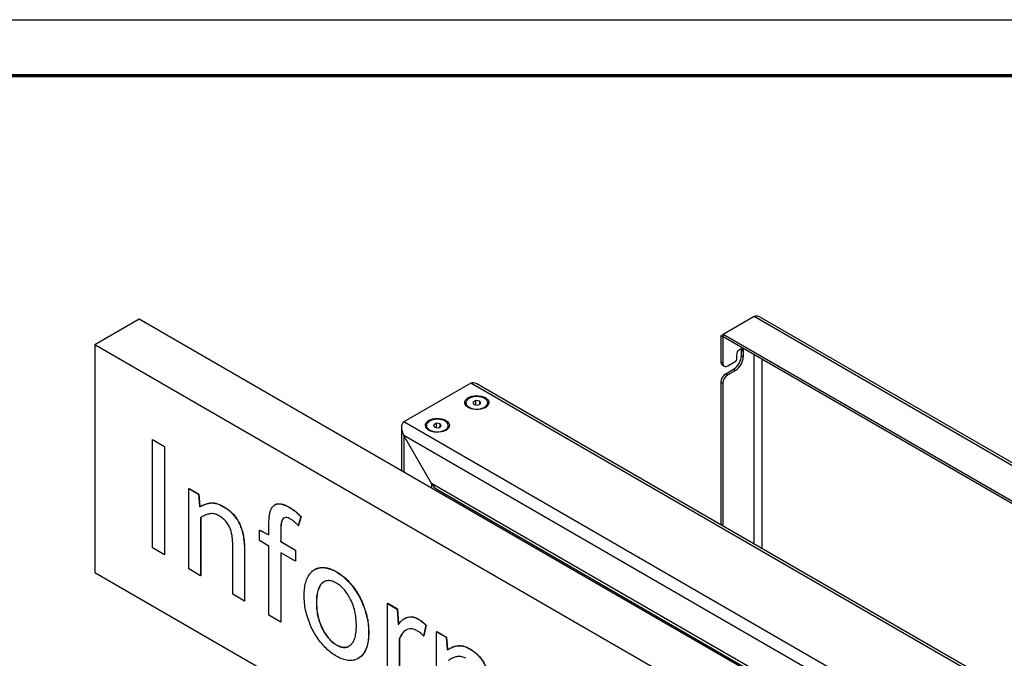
# Paper-space layout 'Sheet2' of a CAD drawing. Header units: millimetres. Extents: x 7 to 291, y 7 to 204.
# Tile 6 of 9: x 79 to 114, y 181 to 204. Entities that reach past the tile are written whole.
import ezdxf

# ---------------------------------------------------------------- set-up
doc = ezdxf.new("R2010")
doc.units = ezdxf.units.MM
doc.layers.add('BORDERS', color=7, linetype='Continuous')
doc.layers.add('TEXT_SHEET_FORMAT', color=7, linetype='Continuous')

psp = doc.layouts.new('Sheet2')

# ---------------------------------------------------------------- linework, layer by layer
at = {"color": 7, "linetype": 'Continuous', "lineweight": 25}
for p, q in [((82.907, 193.038), (81.316, 192.119)), ((147.396, 155.81), (82.907, 193.038)), ((104.979, 193.132), (103.865, 192.489)), ((166.378, 157.687), (104.979, 193.132)), ((166.489, 157.725), (105.168, 193.124)), ((103.788, 192.445), (103.865, 192.489)), ((103.788, 192.445), (103.859, 192.404)), ((103.788, 192.445), (103.788, 191.513)), ((103.859, 192.404), (103.865, 192.408)), ((103.859, 192.404), (103.859, 191.472)), ((165.265, 157.044), (103.865, 192.489)), ((103.865, 192.489), (103.865, 192.408)), ((165.265, 156.962), (103.865, 192.408)), ((145.805, 154.891), (81.316, 192.119)), ((81.316, 192.119), (81.316, 183.954)), ((104.522, 191.937), (104.515, 191.977)), ((104.522, 191.937), (104.592, 191.896)), ((104.522, 191.733), (104.522, 191.937)), ((104.592, 191.896), (104.592, 191.692)), ((103.788, 191.513), (103.859, 191.472)), ((104.035, 191.37), (104.327, 191.539)), ((104.363, 191.6), (104.363, 191.763)), ((104.522, 191.733), (104.592, 191.692)), ((103.84, 191.399), (103.91, 191.358)), ((103.965, 191.084), (104.239, 191.243)), ((104.309, 191.202), (104.035, 191.044)), ((104.239, 191.243), (104.309, 191.202)), ((103.965, 191.084), (104.035, 191.044)), ((94.817, 190.743), (92.413, 189.355)), ((159.305, 153.515), (94.817, 190.743)), ((159.393, 153.566), (95.029, 190.722)), ((103.859, 190.737), (103.788, 190.778)), ((103.788, 190.778), (103.788, 185.666)), ((103.859, 190.737), (103.859, 185.625)), ((94.994, 190.122), (94.89, 190.064)), ((95.133, 190.098), (94.994, 190.122)), ((94.994, 189.971), (94.994, 190.122)), ((95.168, 190.018), (95.133, 190.098)), ((95.133, 189.998), (95.133, 190.098)), ((94.629, 190.033), (94.629, 190.023)), ((94.89, 190.064), (94.925, 189.983)), ((94.925, 189.983), (95.063, 189.96)), ((95.063, 189.96), (95.168, 190.018)), ((95.429, 190.023), (95.429, 190.033)), ((92.325, 189.161), (92.325, 187.601)), ((156.901, 152.127), (92.413, 189.355)), ((93.215, 189.216), (93.215, 189.206)), ((93.58, 189.305), (93.476, 189.247)), ((93.476, 189.247), (93.511, 189.167)), ((93.511, 189.167), (93.649, 189.143)), ((93.719, 189.282), (93.58, 189.305)), ((93.58, 189.155), (93.58, 189.305)), ((93.649, 189.143), (93.753, 189.201)), ((93.753, 189.201), (93.719, 189.282)), ((93.719, 189.182), (93.719, 189.282)), ((94.015, 189.206), (94.015, 189.216)), ((83.388, 188.723), (83.395, 188.727)), ((83.388, 188.723), (83.82, 188.474)), ((83.388, 184.834), (83.388, 188.723)), ((83.395, 188.727), (83.827, 188.478)), ((156.476, 151.882), (92.413, 188.865)), ((93.403, 187.151), (92.413, 188.865)), ((83.82, 188.474), (83.827, 188.478)), ((83.82, 188.474), (83.82, 184.585)), ((83.827, 188.478), (83.827, 184.589)), ((84.694, 186.961), (84.701, 186.965)), ((84.694, 186.961), (85.043, 186.76)), ((84.694, 184.08), (84.694, 186.961)), ((84.701, 186.965), (85.05, 186.764)), ((155.487, 151.31), (93.403, 187.151)), ((93.615, 186.927), (155.399, 151.26)), ((85.043, 186.76), (85.05, 186.764)), ((85.043, 186.76), (85.078, 186.324)), ((85.05, 186.764), (85.086, 186.328)), ((85.078, 186.324), (85.086, 186.328)), ((85.078, 186.324), (85.094, 186.315)), ((85.086, 186.328), (85.101, 186.319)), ((85.094, 186.315), (85.101, 186.319)), ((85.931, 186.318), (85.938, 186.322)), ((87.795, 186.387), (87.786, 186.382)), ((88.299, 186.291), (88.306, 186.295)), ((85.115, 185.924), (85.115, 183.837)), ((85.122, 185.928), (85.122, 183.841)), ((88.715, 185.956), (88.623, 185.635)), ((88.722, 185.96), (88.63, 185.64)), ((88.715, 185.956), (88.722, 185.96)), ((87.57, 185.3), (87.57, 185.757)), ((87.991, 185.514), (87.998, 185.518)), ((87.991, 185.514), (87.991, 185.058)), ((87.998, 185.518), (87.998, 185.062)), ((88.623, 185.635), (88.63, 185.64)), ((87.231, 185.467), (87.238, 185.471)), ((87.231, 185.099), (87.231, 185.467)), ((87.231, 185.467), (87.57, 185.3)), ((87.238, 185.471), (87.57, 185.308)), ((96.319, 185.296), (96.319, 185.366)), ((83.82, 184.585), (83.388, 184.834)), ((86.27, 183.17), (86.27, 184.931)), ((87.57, 184.903), (87.231, 185.099)), ((87.57, 182.419), (87.57, 184.903)), ((87.991, 185.058), (87.998, 185.062)), ((87.991, 185.058), (88.52, 184.752)), ((87.998, 185.062), (88.527, 184.757)), ((83.82, 184.585), (83.827, 184.589)), ((86.691, 184.753), (86.698, 184.757)), ((86.691, 184.753), (86.691, 182.927)), ((86.698, 184.757), (86.698, 182.931)), ((88.52, 184.355), (87.991, 184.661)), ((87.991, 184.661), (87.991, 182.177)), ((87.998, 184.657), (87.998, 182.181)), ((88.52, 184.752), (88.527, 184.757)), ((88.52, 184.752), (88.52, 184.355)), ((88.527, 184.757), (88.527, 184.359)), ((88.52, 184.355), (88.527, 184.359)), ((81.316, 183.954), (145.805, 146.726)), ((85.115, 183.837), (84.694, 184.08)), ((85.115, 183.837), (85.122, 183.841)), ((89.218, 184.064), (89.209, 184.059)), ((89.989, 183.975), (89.997, 183.979)), ((86.691, 182.927), (86.27, 183.17)), ((86.691, 182.927), (86.698, 182.931)), ((89.271, 182.873), (89.278, 182.877)), ((91.824, 182.845), (91.831, 182.849)), ((91.824, 182.845), (92.173, 182.643)), ((91.824, 179.964), (91.824, 182.845)), ((91.831, 182.849), (92.18, 182.647)), ((87.991, 182.177), (87.57, 182.419)), ((92.173, 182.643), (92.18, 182.647)), ((92.173, 182.643), (92.209, 182.101)), ((92.18, 182.647), (92.216, 182.105)), ((87.991, 182.177), (87.998, 182.181)), ((92.209, 182.101), (92.216, 182.105)), ((92.209, 182.101), (92.224, 182.092)), ((92.216, 182.105), (92.231, 182.096)), ((92.443, 182.307), (92.434, 182.302)), ((92.933, 182.276), (92.94, 182.28)), ((93.2, 182.063), (93.118, 181.683)), ((93.207, 182.067), (93.125, 181.687)), ((93.2, 182.063), (93.207, 182.067)), ((91.144, 181.791), (91.152, 181.795)), ((93.118, 181.683), (93.125, 181.687)), ((93.583, 181.829), (93.59, 181.834)), ((93.583, 181.829), (93.932, 181.628)), ((93.583, 178.948), (93.583, 181.829)), ((93.59, 181.834), (93.939, 181.632)), ((93.932, 181.628), (93.939, 181.632)), ((93.932, 181.628), (93.968, 181.192)), ((93.939, 181.632), (93.975, 181.196)), ((89.989, 181.355), (89.997, 181.359)), ((92.245, 181.571), (92.252, 181.575)), ((92.245, 181.571), (92.245, 179.721)), ((92.252, 181.575), (92.252, 179.725)), ((93.968, 181.192), (93.975, 181.196)), ((93.968, 181.192), (93.983, 181.183)), ((93.975, 181.196), (93.99, 181.187)), ((94.058, 181.229), (94.049, 181.224)), ((94.759, 181.222), (94.766, 181.226))]:
    psp.add_line(p, q, dxfattribs=at)
at = {"color": 8, "linetype": 'Continuous', "lineweight": 25}
for p, q in [((104.972, 191.768), (104.972, 184.982)), ((105.255, 191.605), (105.255, 184.819)), ((92.413, 188.865), (92.413, 187.551)), ((93.403, 187.151), (93.403, 186.979)), ((93.827, 186.804), (93.827, 186.734)), ((96.231, 185.416), (96.231, 185.346))]:
    psp.add_line(p, q, dxfattribs=at)
at = {"color": 7, "linetype": 'Continuous', "lineweight": 25, "flags": 128}
for points in [[(104.363, 191.763), (104.369, 191.813), (104.389, 191.864), (104.42, 191.911), (104.457, 191.949), (104.497, 191.972), (104.535, 191.978), (104.565, 191.966), (104.585, 191.937), (104.592, 191.896)], [(95.335, 190.226), (95.39, 190.187), (95.431, 190.142), (95.455, 190.093), (95.461, 190.043), (95.45, 189.993), (95.422, 189.945), (95.378, 189.901), (95.319, 189.864), (95.248, 189.834), (95.169, 189.813), (95.084, 189.802), (94.996, 189.8), (94.91, 189.809), (94.829, 189.828), (94.756, 189.856), (94.694, 189.891), (94.646, 189.934), (94.613, 189.981), (94.598, 190.03), (94.6, 190.081), (94.62, 190.13), (94.656, 190.176), (94.708, 190.217), (94.773, 190.25), (94.848, 190.276), (94.931, 190.292), (95.018, 190.299), (95.105, 190.295), (95.189, 190.281), (95.267, 190.258), (95.335, 190.226)], [(94.654, 190.103), (94.64, 190.055), (94.643, 190.007), (94.665, 189.96), (94.704, 189.916), (94.758, 189.879), (94.824, 189.849), (94.9, 189.828), (94.983, 189.817), (95.067, 189.817), (95.149, 189.827), (95.226, 189.847), (95.294, 189.876), (95.349, 189.912), (95.39, 189.955), (95.413, 190.002), (95.419, 190.05), (95.406, 190.099), (95.375, 190.144), (95.329, 190.185), (95.268, 190.218), (95.197, 190.244), (95.117, 190.26), (95.033, 190.266), (94.949, 190.261), (94.869, 190.246), (94.796, 190.221), (94.734, 190.188), (94.686, 190.148), (94.654, 190.103)], [(95.429, 190.033), (95.423, 189.993), (95.399, 189.945), (95.358, 189.901), (95.301, 189.863), (95.231, 189.833), (95.153, 189.813), (95.068, 189.803), (94.981, 189.803), (94.897, 189.814), (94.819, 189.836), (94.751, 189.867), (94.695, 189.905), (94.656, 189.949), (94.633, 189.998), (94.629, 190.033)], [(93.921, 189.409), (93.976, 189.37), (94.016, 189.325), (94.04, 189.277), (94.047, 189.227), (94.036, 189.176), (94.008, 189.129), (93.963, 189.085), (93.905, 189.048), (93.834, 189.018), (93.755, 188.997), (93.669, 188.985), (93.582, 188.984), (93.496, 188.993), (93.414, 189.012), (93.341, 189.039), (93.28, 189.075), (93.231, 189.117), (93.199, 189.164), (93.183, 189.214), (93.186, 189.264), (93.205, 189.314), (93.242, 189.36), (93.294, 189.4), (93.359, 189.434), (93.434, 189.46), (93.517, 189.476), (93.604, 189.482), (93.691, 189.479), (93.775, 189.465), (93.853, 189.441), (93.921, 189.409)], [(93.24, 189.287), (93.226, 189.239), (93.229, 189.19), (93.251, 189.143), (93.29, 189.1), (93.343, 189.063), (93.41, 189.033), (93.486, 189.012), (93.568, 189.001), (93.653, 189), (93.735, 189.01), (93.812, 189.03), (93.88, 189.059), (93.935, 189.096), (93.975, 189.139), (93.999, 189.185), (94.004, 189.234), (93.992, 189.282), (93.961, 189.328), (93.915, 189.368), (93.854, 189.402), (93.782, 189.428), (93.703, 189.444), (93.619, 189.449), (93.535, 189.445), (93.455, 189.43), (93.382, 189.405), (93.32, 189.372), (93.272, 189.332), (93.24, 189.287)], [(94.015, 189.216), (94.009, 189.176), (93.985, 189.128), (93.943, 189.084), (93.887, 189.047), (93.817, 189.017), (93.738, 188.996), (93.654, 188.986), (93.567, 188.987), (93.483, 188.998), (93.405, 189.02), (93.336, 189.05), (93.281, 189.089), (93.242, 189.133), (93.219, 189.181), (93.215, 189.216)]]:
    psp.add_lwpolyline(points, dxfattribs=at)
at = {"color": 7, "linetype": 'Continuous', "lineweight": 25}
for centre, radius, start, end in [((103.91, 191.5), 0.123, 173.7012, 234.9867), ((103.908, 191.76), 0.615, 302.6055, 357.3945), ((103.978, 191.72), 0.615, 302.6055, 357.3945), ((104.286, 191.603), 0.0768, 302.6055, 357.3945), ((103.966, 191.455), 0.109, 170.786, 309.2033), ((104.172, 190.761), 0.384, 122.6055, 177.3945), ((104.243, 190.72), 0.384, 122.6055, 177.3945), ((94.823, 190.04), 0.195, 185.0766, 243.1377), ((95.233, 190.041), 0.197, 297.1721, 354.6136), ((93.409, 189.224), 0.195, 185.0766, 243.1382), ((93.819, 189.225), 0.197, 297.1716, 354.6136)]:
    psp.add_arc(centre, radius, start, end, dxfattribs=at)
for centre, major_axis, ratio, start_param, end_param in [((105.114, 192.809), (-0.098, 0.339), 0.683661, 5.66514, 6.450456), ((95.029, 190.376), (-0.212, 0.367), 0.577335, 5.497828, 6.283145), ((95.029, 190.376), (-0.212, 0.367), 0.577335, 5.497828, 6.283145), ((92.625, 188.988), (-0.212, 0.367), 0.577335, 6.283145, 7.853941), ((92.625, 188.988), (-0.212, 0.367), 0.577335, 6.283145, 7.853941), ((93.615, 187.273), (-0.212, 0.367), 0.577335, 1.570756, 2.356235), ((93.615, 187.273), (-0.212, 0.367), 0.577335, 1.570756, 2.356235)]:
    psp.add_ellipse(centre, major_axis=major_axis, ratio=ratio, start_param=start_param, end_param=end_param, dxfattribs=at)
for points, knots in [([(85.094, 186.315), (85.137, 186.338), (85.224, 186.384), (85.367, 186.427), (85.507, 186.454), (85.651, 186.438), (85.79, 186.394), (85.884, 186.343), (85.931, 186.318)], [0, 0, 0, 0, 0.186701, 0.373378, 0.560036, 0.706609, 0.853331, 1, 1, 1, 1]), ([(85.101, 186.319), (85.144, 186.342), (85.231, 186.388), (85.374, 186.431), (85.514, 186.458), (85.658, 186.442), (85.797, 186.398), (85.891, 186.347), (85.938, 186.322)], [0, 0, 0, 0, 0.186701, 0.373378, 0.560036, 0.706609, 0.853331, 1, 1, 1, 1]), ([(85.931, 186.318), (85.975, 186.291), (86.063, 186.237), (86.194, 186.132), (86.317, 186.006), (86.428, 185.856), (86.517, 185.69), (86.588, 185.509), (86.639, 185.318), (86.67, 185.124), (86.689, 184.934), (86.69, 184.814), (86.691, 184.753)], [0, 0, 0, 0, 0.093359, 0.186724, 0.28001, 0.373263, 0.466528, 0.559854, 0.66986, 0.779885, 0.889924, 1, 1, 1, 1]), ([(85.938, 186.322), (85.982, 186.295), (86.07, 186.241), (86.201, 186.136), (86.325, 186.01), (86.435, 185.86), (86.524, 185.694), (86.595, 185.513), (86.646, 185.322), (86.677, 185.128), (86.696, 184.938), (86.697, 184.818), (86.698, 184.757)], [0, 0, 0, 0, 0.093359, 0.186724, 0.28001, 0.373263, 0.466528, 0.559854, 0.66986, 0.779885, 0.889924, 1, 1, 1, 1]), ([(87.57, 185.757), (87.572, 185.81), (87.574, 185.917), (87.595, 186.067), (87.635, 186.2), (87.697, 186.311), (87.783, 186.391), (87.896, 186.424), (88.024, 186.411), (88.161, 186.365), (88.253, 186.316), (88.299, 186.291)], [0, 0, 0, 0, 0.112079, 0.224141, 0.336198, 0.448179, 0.560104, 0.669985, 0.779906, 0.889936, 1, 1, 1, 1]), ([(87.794, 186.387), (87.794, 186.387), (87.823, 186.413), (87.905, 186.425), (88.031, 186.416), (88.168, 186.369), (88.26, 186.32), (88.306, 186.295)], [0, 0, 0, 0, 0.003848, 0.252675, 0.501593, 0.750759, 1, 1, 1, 1]), ([(88.299, 186.291), (88.339, 186.266), (88.418, 186.218), (88.559, 186.109), (88.656, 186.014), (88.715, 185.956)], [0, 0, 0, 0, 0.280089, 0.560215, 1, 1, 1, 1]), ([(88.306, 186.295), (88.346, 186.27), (88.425, 186.222), (88.566, 186.113), (88.663, 186.018), (88.722, 185.96)], [0, 0, 0, 0, 0.280089, 0.560215, 1, 1, 1, 1]), ([(85.797, 185.974), (85.747, 186), (85.647, 186.051), (85.503, 186.074), (85.371, 186.044), (85.242, 185.994), (85.157, 185.947), (85.115, 185.924)], [0, 0, 0, 0, 0.186512, 0.373046, 0.559719, 0.779834, 1, 1, 1, 1]), ([(86.27, 184.931), (86.269, 184.976), (86.269, 185.067), (86.257, 185.209), (86.234, 185.355), (86.194, 185.507), (86.125, 185.658), (86.028, 185.794), (85.915, 185.901), (85.837, 185.95), (85.797, 185.974)], [0, 0, 0, 0, 0.125195, 0.250382, 0.375552, 0.500579, 0.625359, 0.74998, 0.874941, 1, 1, 1, 1]), ([(88.34, 185.87), (88.312, 185.885), (88.255, 185.915), (88.174, 185.929), (88.104, 185.911), (88.049, 185.853), (88.012, 185.761), (87.993, 185.643), (87.992, 185.557), (87.991, 185.514)], [0, 0, 0, 0, 0.125053, 0.250083, 0.374898, 0.499941, 0.666498, 0.833233, 1, 1, 1, 1]), ([(88.116, 185.909), (88.116, 185.909), (88.092, 185.903), (88.057, 185.854), (88.019, 185.766), (88, 185.647), (87.999, 185.561), (87.998, 185.518)], [0, 0, 0, 0, 0.00455, 0.203676, 0.468911, 0.734431, 1, 1, 1, 1]), ([(88.623, 185.635), (88.598, 185.662), (88.547, 185.714), (88.453, 185.798), (88.383, 185.843), (88.34, 185.87)], [0, 0, 0, 0, 0.280121, 0.560347, 1, 1, 1, 1]), ([(88.835, 183.125), (88.837, 183.208), (88.841, 183.374), (88.883, 183.599), (88.959, 183.794), (89.066, 183.954), (89.196, 184.061), (89.34, 184.118), (89.488, 184.137), (89.649, 184.117), (89.817, 184.067), (89.932, 184.006), (89.989, 183.975)], [0, 0, 0, 0, 0.112031, 0.224051, 0.336055, 0.448054, 0.559988, 0.647971, 0.735951, 0.823982, 0.912, 1, 1, 1, 1]), ([(89.217, 184.063), (89.218, 184.064), (89.255, 184.094), (89.349, 184.119), (89.495, 184.142), (89.656, 184.121), (89.824, 184.071), (89.939, 184.01), (89.997, 183.979)], [0, 0, 0, 0, 0.002469, 0.20193, 0.401387, 0.600957, 0.800499, 1, 1, 1, 1]), ([(89.989, 183.975), (90.05, 183.937), (90.172, 183.861), (90.35, 183.705), (90.519, 183.526), (90.673, 183.321), (90.807, 183.1), (90.927, 182.854), (91.024, 182.589), (91.097, 182.312), (91.138, 182.043), (91.142, 181.875), (91.144, 181.791)], [0, 0, 0, 0, 0.093321, 0.186652, 0.279996, 0.373312, 0.466634, 0.559962, 0.66995, 0.779947, 0.889969, 1, 1, 1, 1]), ([(89.997, 183.979), (90.058, 183.941), (90.179, 183.865), (90.357, 183.709), (90.526, 183.53), (90.68, 183.325), (90.814, 183.104), (90.934, 182.858), (91.031, 182.593), (91.105, 182.316), (91.145, 182.047), (91.149, 181.879), (91.152, 181.795)], [0, 0, 0, 0, 0.093321, 0.186652, 0.279996, 0.373312, 0.466634, 0.559962, 0.66995, 0.779947, 0.889969, 1, 1, 1, 1]), ([(89.989, 183.572), (89.939, 183.598), (89.839, 183.649), (89.696, 183.669), (89.57, 183.644), (89.467, 183.574), (89.38, 183.459), (89.316, 183.299), (89.276, 183.098), (89.272, 182.948), (89.271, 182.873)], [0, 0, 0, 0, 0.111971, 0.223871, 0.335772, 0.447716, 0.55978, 0.706485, 0.853228, 1, 1, 1, 1]), ([(89.544, 183.616), (89.521, 183.603), (89.463, 183.569), (89.388, 183.462), (89.323, 183.303), (89.283, 183.102), (89.28, 182.952), (89.278, 182.877)], [0, 0, 0, 0, 0.114855, 0.294459, 0.529584, 0.764769, 1, 1, 1, 1]), ([(90.708, 182.043), (90.707, 182.116), (90.703, 182.263), (90.667, 182.499), (90.604, 182.741), (90.514, 182.968), (90.403, 183.169), (90.278, 183.335), (90.138, 183.477), (90.039, 183.54), (89.989, 183.572)], [0, 0, 0, 0, 0.140112, 0.280203, 0.42024, 0.56022, 0.670181, 0.780093, 0.89001, 1, 1, 1, 1]), ([(89.989, 180.952), (89.929, 180.99), (89.807, 181.065), (89.63, 181.22), (89.462, 181.398), (89.309, 181.602), (89.173, 181.821), (89.054, 182.066), (88.955, 182.33), (88.882, 182.605), (88.841, 182.873), (88.837, 183.041), (88.835, 183.125)], [0, 0, 0, 0, 0.093326, 0.186668, 0.279984, 0.373316, 0.466638, 0.559944, 0.669934, 0.779946, 0.889973, 1, 1, 1, 1]), ([(89.271, 182.873), (89.272, 182.8), (89.276, 182.654), (89.311, 182.42), (89.376, 182.179), (89.466, 181.953), (89.579, 181.755), (89.702, 181.59), (89.842, 181.45), (89.94, 181.386), (89.989, 181.355)], [0, 0, 0, 0, 0.140108, 0.280198, 0.420243, 0.560181, 0.670145, 0.780106, 0.890021, 1, 1, 1, 1]), ([(89.278, 182.877), (89.279, 182.804), (89.283, 182.658), (89.318, 182.424), (89.383, 182.183), (89.473, 181.957), (89.586, 181.759), (89.709, 181.594), (89.849, 181.454), (89.947, 181.391), (89.997, 181.359)], [0, 0, 0, 0, 0.1401077, 0.2801985, 0.4202428, 0.5601806, 0.6701455, 0.7801061, 0.8900214, 1, 1, 1, 1]), ([(92.224, 182.092), (92.253, 182.133), (92.311, 182.213), (92.422, 182.302), (92.542, 182.354), (92.669, 182.368), (92.798, 182.344), (92.888, 182.299), (92.933, 182.276)], [0, 0, 0, 0, 0.186695, 0.373423, 0.560065, 0.706629, 0.853403, 1, 1, 1, 1]), ([(92.443, 182.305), (92.481, 182.324), (92.552, 182.36), (92.676, 182.371), (92.805, 182.349), (92.895, 182.303), (92.94, 182.28)], [0, 0, 0, 0, 0.280061, 0.519909, 0.760099, 1, 1, 1, 1]), ([(89.989, 181.355), (90.04, 181.329), (90.14, 181.278), (90.282, 181.258), (90.407, 181.283), (90.511, 181.349), (90.598, 181.462), (90.663, 181.619), (90.703, 181.819), (90.707, 181.968), (90.708, 182.043)], [0, 0, 0, 0, 0.1119817, 0.2238936, 0.3358499, 0.4478069, 0.5598398, 0.7064886, 0.8532279, 1, 1, 1, 1]), ([(92.933, 182.276), (92.984, 182.244), (93.076, 182.187), (93.162, 182.101), (93.2, 182.063)], [0, 0, 0, 0, 0.559908, 1, 1, 1, 1]), ([(92.94, 182.28), (92.991, 182.248), (93.083, 182.191), (93.169, 182.105), (93.207, 182.067)], [0, 0, 0, 0, 0.559908, 1, 1, 1, 1]), ([(91.144, 181.791), (91.142, 181.708), (91.138, 181.543), (91.095, 181.319), (91.019, 181.125), (90.912, 180.966), (90.772, 180.855), (90.603, 180.795), (90.411, 180.792), (90.204, 180.84), (90.061, 180.915), (89.989, 180.952)], [0, 0, 0, 0, 0.112054, 0.224103, 0.336132, 0.448137, 0.560097, 0.670067, 0.780037, 0.890025, 1, 1, 1, 1]), ([(91.152, 181.795), (91.149, 181.712), (91.145, 181.547), (91.102, 181.323), (91.026, 181.13), (90.923, 180.972), (90.829, 180.907), (90.783, 180.875)], [0, 0, 0, 0, 0.2031086, 0.4062082, 0.6092714, 0.8122901, 1, 1, 1, 1]), ([(92.877, 181.87), (92.834, 181.89), (92.75, 181.93), (92.633, 181.933), (92.527, 181.914), (92.42, 181.852), (92.325, 181.736), (92.272, 181.626), (92.245, 181.571)], [0, 0, 0, 0, 0.1398292, 0.2799275, 0.4200094, 0.5599265, 0.7798633, 1, 1, 1, 1]), ([(92.491, 181.887), (92.476, 181.879), (92.413, 181.846), (92.332, 181.738), (92.279, 181.629), (92.252, 181.575)], [0, 0, 0, 0, 0.134243, 0.566925, 1, 1, 1, 1]), ([(93.118, 181.683), (93.074, 181.724), (92.995, 181.799), (92.913, 181.848), (92.877, 181.87)], [0, 0, 0, 0, 0.560007, 1, 1, 1, 1]), ([(89.997, 181.359), (90.047, 181.333), (90.147, 181.282), (90.288, 181.264), (90.391, 181.278), (90.438, 181.311), (90.452, 181.32)], [0, 0, 0, 0, 0.2936636, 0.5871439, 0.8807408, 1, 1, 1, 1]), ([(93.983, 181.183), (94.022, 181.208), (94.101, 181.257), (94.233, 181.304), (94.363, 181.332), (94.496, 181.326), (94.625, 181.292), (94.714, 181.245), (94.759, 181.222)], [0, 0, 0, 0, 0.186681, 0.37338, 0.560039, 0.706647, 0.853367, 1, 1, 1, 1]), ([(94.058, 181.227), (94.075, 181.237), (94.132, 181.271), (94.24, 181.308), (94.37, 181.337), (94.503, 181.33), (94.632, 181.296), (94.721, 181.249), (94.766, 181.226)], [0, 0, 0, 0, 0.090248, 0.299084, 0.507875, 0.671866, 0.835982, 1, 1, 1, 1]), ([(94.63, 180.875), (94.583, 180.897), (94.489, 180.94), (94.36, 180.944), (94.237, 180.918), (94.117, 180.868), (94.042, 180.817), (94.004, 180.792)], [0, 0, 0, 0, 0.186328, 0.372989, 0.559714, 0.779817, 1, 1, 1, 1]), ([(94.759, 181.222), (94.801, 181.196), (94.885, 181.144), (95.011, 181.047), (95.13, 180.925), (95.237, 180.779), (95.327, 180.616), (95.399, 180.444), (95.431, 180.33), (95.446, 180.273)], [0, 0, 0, 0, 0.140059, 0.280096, 0.420086, 0.560016, 0.706648, 0.853322, 1, 1, 1, 1]), ([(94.766, 181.226), (94.808, 181.2), (94.892, 181.148), (95.018, 181.051), (95.137, 180.929), (95.245, 180.783), (95.334, 180.62), (95.406, 180.448), (95.438, 180.334), (95.453, 180.277)], [0, 0, 0, 0, 0.140059, 0.280096, 0.420086, 0.560016, 0.706648, 0.853322, 1, 1, 1, 1])]:
    psp.add_open_spline(points, degree=3, knots=knots, dxfattribs=at)
at = {"layer": 'BORDERS', "lineweight": 70}
psp.add_line((8.57, 201.784), (288.57, 201.784), dxfattribs=at)
at = {"layer": 'TEXT_SHEET_FORMAT'}
psp.add_line((6.57, 203.784), (290.57, 203.784), dxfattribs=at)

doc.saveas('drawing.dxf')
